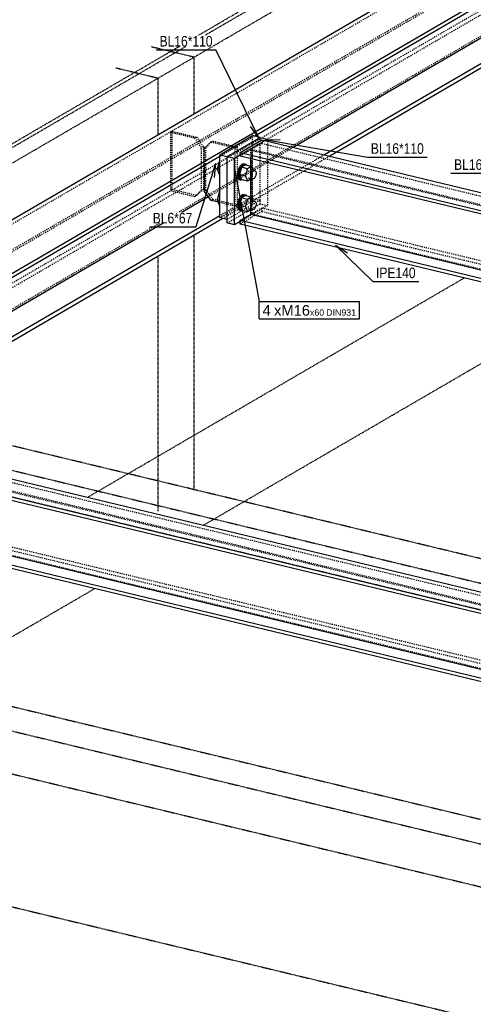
# Model space of a CAD drawing. Header units: millimetres. Extents: x 0 to 5940, y 0 to 4200.
# Tile 3 of 14: x 1158 to 1981, y 1413 to 3199. Entities that reach past the tile are written whole.
import ezdxf

# ---------------------------------------------------------------- set-up
doc = ezdxf.new("R2010")
doc.units = ezdxf.units.MM
doc.linetypes.add('DXK_LINE_DOT2', pattern=[3.9198, 1.9599, -1.9599])
doc.linetypes.add('DXK_LINE_DOT4', pattern=[0.9408, 0.4704, -0.4704])
doc.styles.add('Arial', font='ARIAL.TTF', dxfattribs={"height": 0.2})
doc.styles.add('Arial Narrow', font='ARIALN.TTF', dxfattribs={"height": 0.2})

# ---------------------------------------------------------------- blocks, each defined once
blk = doc.blocks.new('Part-3252056-1315 - 1291')
at = {"color": 5, "linetype": 'Continuous'}
for p, q in [((533.5, 2480.6), (2805.6, 3803.8)), ((651.3, 2452.2), (2923.4, 3775.5)), ((2263.7, 3383.4), (1584.4, 2987.7)), ((2242.9, 3310.3), (1654.1, 2967.3)), ((2263.7, 3275.8), (1710.6, 2953.7)), ((2269.3, 3271.2), (1720.2, 2951.4)), ((1520.9, 2950.8), (706.6, 2476.5)), ((1500.2, 2877.7), (859.1, 2504.4)), ((1520.9, 2843.2), (831, 2441.4)), ((1526.5, 2838.6), (840.6, 2439.1))]:
    blk.add_line(p, q, dxfattribs=at)
at = {"color": 8, "linetype": 'DXK_LINE_DOT2'}
for p, q in [((533.5, 2472.7), (2805.6, 3795.9)), ((590.1, 2459.1), (2862.2, 3782.3)), ((594.7, 2458), (2866.8, 3781.2)), ((2805.6, 3688.4), (552.8, 2376.4)), ((590.1, 2351.5), (2862.2, 3674.8)), ((650.7, 2425.5), (2560.3, 3537.6)), ((1584.4, 2987.7), (1520.9, 2950.8)), ((1654.1, 2967.3), (1500.2, 2877.7)), ((1710.6, 2953.7), (1520.9, 2843.2)), ((1720.2, 2951.4), (1526.5, 2838.6))]:
    blk.add_line(p, q, dxfattribs=at)
blk = doc.blocks.new('Part-3252056-1319 - 1291')
at = {"color": 5, "linetype": 'Continuous'}
for p, q in [((1557.8, 2958), (1597.3, 2981)), ((1597.3, 2981), (3490.5, 2524.8)), ((1557.8, 2951.6), (1557.8, 2958)), ((1557.8, 2958), (3451, 2501.8)), ((3448.9, 2496), (1557.8, 2951.6)), ((1576.3, 2947.2), (1576.3, 2845.4)), ((1557.8, 2834.6), (1576.3, 2845.4)), ((2119.6, 2714.4), (1576.3, 2845.4)), ((1557.8, 2828.2), (1557.8, 2834.6)), ((3328, 2408.1), (1557.8, 2834.6)), ((3320.3, 2403.5), (1557.8, 2828.2)), ((3098.6, 2478.5), (2139.1, 2709.7)), ((3490.5, 2524.8), (3451, 2501.8)), ((3490.5, 2524.8), (3490.5, 2520.2)), ((3451, 2501.8), (3451, 2497.2)), ((3346.5, 2418.8), (3118.1, 2473.8))]:
    blk.add_line(p, q, dxfattribs=at)
at = {"color": 8, "linetype": 'DXK_LINE_DOT2'}
for p, q in [((1597.3, 2974.6), (1578.8, 2963.8)), ((1597.3, 2981), (1597.3, 2974.6)), ((1597.3, 2974.6), (3490.5, 2518.4)), ((1576.3, 2962.4), (1557.8, 2951.6)), ((1576.3, 2962.4), (1576.3, 2947.2)), ((1576.3, 2962.4), (3469.5, 2506.2)), ((1578.8, 2963.8), (1578.8, 2846.8)), ((1578.8, 2963.8), (3472, 2507.7)), ((1578.8, 2846.8), (1597.3, 2857.6)), ((1597.3, 2857.6), (1597.3, 2851.2)), ((1597.3, 2857.6), (3490.5, 2401.4)), ((1597.3, 2851.2), (1557.8, 2828.2)), ((1578.8, 2846.8), (3472, 2390.7)), ((1597.3, 2851.2), (3490.5, 2395)), ((2139.1, 2709.7), (2119.6, 2714.4)), ((3472, 2507.7), (3490.5, 2518.4)), ((3490.5, 2520.2), (3490.5, 2518.4)), ((3451, 2495.4), (3469.5, 2506.2)), ((3469.5, 2506.2), (3469.5, 2389.2)), ((3472, 2390.7), (3472, 2507.7)), ((3451, 2495.4), (3448.9, 2496)), ((3451, 2497.2), (3451, 2495.4)), ((3118.1, 2473.8), (3098.6, 2478.5)), ((3469.5, 2389.2), (3346.5, 2418.8)), ((3451, 2372), (3320.3, 2403.5)), ((3451, 2378.4), (3328, 2408.1)), ((3490.5, 2395), (3451, 2372)), ((3490.5, 2401.4), (3472, 2390.7)), ((3490.5, 2395), (3490.5, 2401.4)), ((3469.5, 2389.2), (3451, 2378.4)), ((3451, 2372), (3451, 2378.4))]:
    blk.add_line(p, q, dxfattribs=at)
blk = doc.blocks.new('Part-3252056-1320 - 1291')
at = {"color": 5, "linetype": 'Continuous'}
for p, q in [((678.2, 2445.7), (717.7, 2468.7)), ((717.7, 2468.7), (2610.9, 2012.5)), ((678.2, 2439.3), (678.2, 2445.7)), ((678.2, 2445.7), (2571.4, 1989.5)), ((678.2, 2439.3), (2571.4, 1983.2)), ((696.7, 2434.9), (696.7, 2333.1)), ((678.2, 2322.3), (696.7, 2333.1)), ((678.2, 2315.9), (678.2, 2322.3)), ((678.2, 2322.3), (2571.4, 1866.1)), ((2571.4, 1881.4), (696.7, 2333.1)), ((678.2, 2315.9), (2571.4, 1859.7)), ((2610.9, 2012.5), (2571.4, 1989.5)), ((2610.9, 2012.5), (2610.9, 2007.9)), ((2571.4, 1989.5), (2571.4, 1983.2)), ((2571.4, 1866.1), (2571.4, 1859.7)), ((2577, 1863), (2571.4, 1859.7))]:
    blk.add_line(p, q, dxfattribs=at)
at = {"color": 8, "linetype": 'DXK_LINE_DOT2'}
for p, q in [((717.7, 2468.7), (717.7, 2462.3)), ((696.7, 2450.1), (678.2, 2439.3)), ((696.7, 2450.1), (696.7, 2434.9)), ((696.7, 2450.1), (2589.9, 1993.9)), ((717.7, 2462.3), (699.2, 2451.6)), ((699.2, 2451.6), (699.2, 2334.6)), ((699.2, 2451.6), (2592.4, 1995.4)), ((717.7, 2462.3), (2610.9, 2006.1)), ((699.2, 2334.6), (717.7, 2345.3)), ((717.7, 2345.3), (717.7, 2338.9)), ((717.7, 2345.3), (2610.9, 1889.1)), ((717.7, 2338.9), (678.2, 2315.9)), ((699.2, 2334.6), (2592.4, 1878.4)), ((717.7, 2338.9), (2610.9, 1882.7)), ((2592.4, 1995.4), (2610.9, 2006.1)), ((2610.9, 2007.9), (2610.9, 2006.1)), ((2571.4, 1983.2), (2589.9, 1993.9)), ((2589.9, 1993.9), (2589.9, 1876.9)), ((2592.4, 1878.4), (2592.4, 1995.4)), ((2589.9, 1876.9), (2571.4, 1881.4)), ((2571.4, 1866.1), (2589.9, 1876.9)), ((2610.9, 1882.7), (2577, 1863)), ((2610.9, 1889.1), (2592.4, 1878.4)), ((2610.9, 1882.7), (2610.9, 1889.1))]:
    blk.add_line(p, q, dxfattribs=at)
blk = doc.blocks.new('Part-3252056-1329 - 1291')
at = {"color": 5, "linetype": 'Continuous'}
for p, q in [((1520.9, 2954), (1580.4, 2988.7)), ((1534.4, 2950.8), (1593.9, 2985.4)), ((1593.9, 2985.4), (1580.4, 2988.7)), ((1520.9, 2840), (1520.9, 2954)), ((1520.9, 2954), (1534.4, 2950.8)), ((1534.4, 2836.7), (1534.4, 2950.8)), ((1534.4, 2836.7), (1520.9, 2840))]:
    blk.add_line(p, q, dxfattribs=at)
at = {"color": 8, "linetype": 'DXK_LINE_DOT2'}
for p, q in [((1580.4, 2874.6), (1580.4, 2988.7)), ((1593.9, 2871.4), (1593.9, 2985.4)), ((1520.9, 2840), (1580.4, 2874.6)), ((1593.9, 2871.4), (1534.4, 2836.7)), ((1580.4, 2874.6), (1593.9, 2871.4))]:
    blk.add_line(p, q, dxfattribs=at)
blk = doc.blocks.new('Part-3252056-1330 - 1291')
at = {"color": 5, "linetype": 'Continuous'}
for p, q in [((1534.4, 2950.8), (1593.9, 2985.4)), ((1593.9, 2985.4), (1607.3, 2982.2)), ((1607.3, 2982.2), (1603, 2979.6)), ((1607.3, 2982.2), (1607.3, 2978.6)), ((1534.4, 2830.2), (1534.4, 2950.8)), ((1534.4, 2950.8), (1547.8, 2947.5)), ((1557.8, 2953.4), (1547.8, 2947.5)), ((1547.8, 2827), (1547.8, 2947.5)), ((1547.8, 2827), (1534.4, 2830.2)), ((1557.8, 2832.8), (1547.8, 2827))]:
    blk.add_line(p, q, dxfattribs=at)
at = {"color": 8, "linetype": 'DXK_LINE_DOT2'}
for p, q in [((1603, 2979.6), (1557.8, 2953.4)), ((1607.3, 2978.6), (1607.3, 2861.7)), ((1534.4, 2830.2), (1593.9, 2864.9)), ((1607.3, 2861.7), (1557.8, 2832.8)), ((1593.9, 2864.9), (1593.9, 2871.4)), ((1593.9, 2864.9), (1607.3, 2861.7))]:
    blk.add_line(p, q, dxfattribs=at)
blk = doc.blocks.new('Bolt-3252056-1331 - 1291')
at = {"color": 7, "linetype": 'Continuous'}
for p, q in [((1519.8, 2941), (1516, 2927.7)), ((1520.9, 2941.7), (1519.8, 2941)), ((1519.8, 2941), (1520.9, 2940.7)), ((1557.3, 2932.6), (1554.3, 2925.8)), ((1560.1, 2931.3), (1556.4, 2918)), ((1556.8, 2925.2), (1559.8, 2932)), ((1561.3, 2936.9), (1557.3, 2932.6)), ((1559.8, 2932), (1563.9, 2936.3)), ((1567.6, 2935.7), (1560.1, 2931.3)), ((1571.1, 2928.7), (1560.1, 2931.3)), ((1565.4, 2937.4), (1561.3, 2936.9)), ((1563.9, 2936.3), (1567.9, 2936.8)), ((1565.4, 2937.4), (1567.9, 2936.8)), ((1567.6, 2935.7), (1578.6, 2933)), ((1567.9, 2936.8), (1569.2, 2935.3)), ((1578.6, 2933), (1571.1, 2928.7)), ((1581.4, 2926.4), (1578.6, 2933)), ((1520.9, 2926.5), (1516, 2927.7)), ((1516, 2927.7), (1519.8, 2918.8)), ((1519.8, 2918.8), (1520.9, 2918.5)), ((1554.3, 2925.8), (1553.2, 2918.2)), ((1553.2, 2918.2), (1554.3, 2911.9)), ((1554.3, 2911.9), (1557.3, 2908.6)), ((1555.8, 2917.6), (1556.8, 2925.2)), ((1556.8, 2911.3), (1555.8, 2917.6)), ((1567.3, 2915.4), (1556.4, 2918)), ((1556.4, 2918), (1560.1, 2909)), ((1559.8, 2907.9), (1556.8, 2911.3)), ((1567.3, 2915.4), (1571.1, 2928.7)), ((1567.3, 2915.4), (1571.1, 2906.4)), ((1572.6, 2912), (1580.2, 2910.2)), ((1577, 2927.4), (1584.5, 2925.6)), ((1578, 2915.4), (1578.6, 2919.4)), ((1578.6, 2912), (1578, 2915.4)), ((1578.6, 2919.4), (1580.2, 2923.1)), ((1580.2, 2910.2), (1578.6, 2912)), ((1580.2, 2923.1), (1582.4, 2925.3)), ((1582.4, 2925.3), (1584.5, 2925.6)), ((1584.5, 2912.7), (1582.4, 2910.5)), ((1584.5, 2925.6), (1586.1, 2923.8)), ((1586.1, 2916.4), (1584.5, 2912.7)), ((1586.1, 2923.8), (1586.7, 2920.4)), ((1586.7, 2920.4), (1586.1, 2916.4)), ((1557.3, 2908.6), (1559.8, 2907.9)), ((1563, 2908.3), (1559.8, 2907.9)), ((1560.1, 2909), (1571.1, 2906.4)), ((1571.1, 2906.4), (1578.4, 2910.7)), ((1582.4, 2910.5), (1580.2, 2910.2)), ((1519.8, 2885.4), (1516, 2872.1)), ((1520.9, 2886.1), (1519.8, 2885.4)), ((1519.8, 2885.4), (1520.9, 2885.1)), ((1557.3, 2877), (1554.3, 2870.2)), ((1560.1, 2875.7), (1556.4, 2862.4)), ((1556.8, 2869.6), (1559.8, 2876.4)), ((1561.3, 2881.2), (1557.3, 2877)), ((1559.8, 2876.4), (1563.9, 2880.6)), ((1567.6, 2880), (1560.1, 2875.7)), ((1571.1, 2873), (1560.1, 2875.7)), ((1565.4, 2881.7), (1561.3, 2881.2)), ((1563.9, 2880.6), (1567.9, 2881.1)), ((1565.4, 2881.7), (1567.9, 2881.1)), ((1567.6, 2880), (1578.6, 2877.4)), ((1567.9, 2881.1), (1569.2, 2879.6)), ((1578.6, 2877.4), (1571.1, 2873)), ((1581.4, 2870.7), (1578.6, 2877.4)), ((1520.9, 2870.9), (1516, 2872.1)), ((1516, 2872.1), (1519.8, 2863.1)), ((1519.8, 2863.1), (1520.9, 2862.9)), ((1554.3, 2870.2), (1553.2, 2862.6)), ((1553.2, 2862.6), (1554.3, 2856.3)), ((1555.8, 2862), (1556.8, 2869.6)), ((1556.8, 2855.7), (1555.8, 2862)), ((1567.3, 2859.7), (1556.4, 2862.4)), ((1556.4, 2862.4), (1560.1, 2853.4)), ((1567.3, 2859.7), (1571.1, 2873)), ((1567.3, 2859.7), (1571.1, 2850.8)), ((1577, 2871.8), (1584.5, 2870)), ((1578, 2859.7), (1578.6, 2863.8)), ((1578.6, 2856.4), (1578, 2859.7)), ((1578.6, 2863.8), (1580.2, 2867.4)), ((1580.2, 2867.4), (1582.4, 2869.7)), ((1582.4, 2869.7), (1584.5, 2870)), ((1584.5, 2870), (1586.1, 2868.2)), ((1586.1, 2860.7), (1584.5, 2857.1)), ((1586.1, 2868.2), (1586.7, 2864.8)), ((1586.7, 2864.8), (1586.1, 2860.7)), ((1554.3, 2856.3), (1557.3, 2852.9)), ((1559.8, 2852.3), (1556.8, 2855.7)), ((1557.3, 2852.9), (1559.8, 2852.3)), ((1563, 2852.7), (1559.8, 2852.3)), ((1560.1, 2853.4), (1571.1, 2850.8)), ((1571.1, 2850.8), (1578.4, 2855)), ((1572.6, 2856.4), (1580.2, 2854.6)), ((1580.2, 2854.6), (1578.6, 2856.4)), ((1582.4, 2854.9), (1580.2, 2854.6)), ((1584.5, 2857.1), (1582.4, 2854.9))]:
    blk.add_line(p, q, dxfattribs=at)
blk = doc.blocks.new('Part-3252056-1332 - 1291')
at = {"color": 8, "linetype": 'DXK_LINE_DOT2'}
for p, q in [((1505.1, 2976.8), (1492.5, 2966)), ((1492.5, 2966), (1495.7, 2967.8)), ((1492.5, 2966), (1492.5, 2934.2)), ((1495.7, 2967.8), (1508.3, 2978.7)), ((1495.7, 2890), (1495.7, 2967.8)), ((1505.1, 2976.8), (1508.3, 2978.7)), ((1549, 2966.2), (1505.1, 2976.8)), ((1508.3, 2978.7), (1552.3, 2968.1)), ((1549, 2966.2), (1552.3, 2968.1)), ((1549, 2860.5), (1549, 2966.2)), ((1552.3, 2968.1), (1552.3, 2862.4)), ((1492.5, 2888.1), (1495.7, 2890)), ((1508.3, 2873), (1495.7, 2890)), ((1505.1, 2871.1), (1508.3, 2873)), ((1552.3, 2862.4), (1508.3, 2873)), ((1549, 2860.5), (1520.9, 2867.3)), ((1549, 2860.5), (1552.3, 2862.4))]:
    blk.add_line(p, q, dxfattribs=at)
at = {"color": 5, "linetype": 'Continuous'}
for p, q in [((1492.5, 2934.2), (1492.5, 2888.1)), ((1505.1, 2871.1), (1492.5, 2888.1)), ((1520.9, 2867.3), (1505.1, 2871.1))]:
    blk.add_line(p, q, dxfattribs=at)
blk = doc.blocks.new('Part-3252056-1333 - 1291')
at = {"color": 8, "linetype": 'DXK_LINE_DOT2'}
for p, q in [((1434.5, 2996.5), (1431.3, 2994.6)), ((1431.3, 2994.6), (1431.3, 2888.9)), ((1475.2, 2984), (1431.3, 2994.6)), ((1434.5, 2890.8), (1434.5, 2996.5)), ((1434.5, 2996.5), (1478.5, 2985.9)), ((1478.5, 2985.9), (1475.2, 2984)), ((1487.9, 2967.1), (1475.2, 2984)), ((1478.5, 2985.9), (1491.1, 2969)), ((1491.1, 2969), (1487.9, 2967.1)), ((1487.9, 2889.2), (1487.9, 2967.1)), ((1491.1, 2969), (1491.1, 2891.1)), ((1434.5, 2890.8), (1431.3, 2888.9)), ((1431.3, 2888.9), (1475.2, 2878.3)), ((1478.5, 2880.2), (1434.5, 2890.8)), ((1475.2, 2878.3), (1487.9, 2889.2)), ((1478.5, 2880.2), (1475.2, 2878.3)), ((1491.1, 2891.1), (1478.5, 2880.2)), ((1491.1, 2891.1), (1487.9, 2889.2))]:
    blk.add_line(p, q, dxfattribs=at)
blk = doc.blocks.new('Part-3252056-4014 - 1291')
at = {"color": 4, "linetype": 'DXK_LINE_DOT4'}
for p, q in [((1281.3, 2332.9), (1963.8, 2730.4)), ((1491.5, 2282.3), (2174, 2679.7)), ((650.5, 1792.4), (1294.4, 2167.4))]:
    blk.add_line(p, q, dxfattribs=at)
blk = doc.blocks.new('Part-3252056-4016 - 1291')
at = {"color": 4, "linetype": 'DXK_LINE_DOT4'}
blk.add_line((240.7, 2412.6), (2642.7, 3811.4), dxfattribs=at)
blk = doc.blocks.new('Part-3252056-4019 - 1291')
at = {"color": 4, "linetype": 'DXK_LINE_DOT4'}
for p, q in [((1474.2, 3130.9), (1397.2, 3149.5)), ((1474.2, 3028.4), (1474.2, 3130.9)), ((1332.3, 3111.6), (1409.2, 3093.1)), ((1409.2, 2990.6), (1409.2, 3093.1)), ((1474.2, 2345.6), (1474.2, 2808.1)), ((1409.2, 2307.8), (1409.2, 2770.3))]:
    blk.add_line(p, q, dxfattribs=at)
blk = doc.blocks.new('Part-3252056-4020 - 1291')
at = {"color": 4, "linetype": 'DXK_LINE_DOT4'}
blk.add_line((366.9, 2521.2), (2768.8, 3920.1), dxfattribs=at)
blk = doc.blocks.new('Part-3252056-4026 - 1291')
at = {"color": 4, "linetype": 'DXK_LINE_DOT4'}
blk.add_line((487.3, 2111.6), (2804.4, 1553.3), dxfattribs=at)
at = {"color": 6, "linetype": 'DXK_LINE_DOT4'}
for p, q in [((127.2, 2076), (2824, 1426.2)), ((127.2, 1835), (2361.5, 1296.6))]:
    blk.add_line(p, q, dxfattribs=at)
blk = doc.blocks.new('Part-3252056-4027 - 1291')
at = {"color": 4, "linetype": 'DXK_LINE_DOT4'}
for p, q in [((487.3, 2584.4), (2759.4, 3907.7)), ((2804.4, 2026.1), (487.3, 2584.4)), ((487.3, 2491.7), (2804.4, 1933.4))]:
    blk.add_line(p, q, dxfattribs=at)
blk = doc.blocks.new('Part-3252056-4028 - 1291')
at = {"color": 4, "linetype": 'DXK_LINE_DOT4'}
for p, q in [((433.2, 2552.9), (2750.3, 1994.6)), ((433.2, 2080.1), (2750.3, 1521.8))]:
    blk.add_line(p, q, dxfattribs=at)
blk = doc.blocks.new('Mark-3252056-4054 - 1291')
at = {"color": 7, "linetype": 'Continuous'}
blk.add_line((1730.8, 2790), (1752.2, 2776.2), dxfattribs=at)
at = {"color": 0}
blk.add_wipeout([(1876.1, 2730.2), (1876.1, 2750.2), (1804.2, 2750.2), (1804.2, 2730.2)], dxfattribs=at)
blk.add_wipeout([(1876.1, 2730.2), (1876.1, 2750.2), (1804.2, 2750.2), (1804.2, 2730.2)], dxfattribs=at)
at = {"color": 7, "linetype": 'Continuous'}
for p, q in [((1730.8, 2790), (1798.2, 2724.2)), ((1798.2, 2724.2), (1882.1, 2724.2))]:
    blk.add_line(p, q, dxfattribs=at)
at = {"color": 7, "style": 'Arial Narrow'}
blk.add_text('IPE140', height=19.09, dxfattribs=at).set_placement((1804.2, 2730.2))
blk = doc.blocks.new('Mark-3252056-4517 - 1291')
at = {"color": 7, "linetype": 'Continuous'}
blk.add_line((2127.5, 2856.8), (2104.9, 2868.6), dxfattribs=at)
at = {"color": 0}
blk.add_wipeout([(2042.1, 2926.6), (2042.1, 2946.6), (1945.8, 2946.6), (1945.8, 2926.6)], dxfattribs=at)
blk.add_wipeout([(2042.1, 2926.6), (2042.1, 2946.6), (1945.8, 2946.6), (1945.8, 2926.6)], dxfattribs=at)
at = {"color": 7, "linetype": 'Continuous'}
for p in [(1939.8, 2920.6), (2127.5, 2856.8)]:
    blk.add_line(p, (2048.1, 2920.6), dxfattribs=at)
at = {"color": 7, "style": 'Arial Narrow'}
blk.add_text('BL16*110', height=19.09, dxfattribs=at).set_placement((1945.8, 2926.6))
blk = doc.blocks.new('Mark-3252056-4487 - 1291')
at = {"color": 7, "linetype": 'Continuous'}
blk.add_line((1513.2, 2937.9), (1510.5, 2912.5), dxfattribs=at)
at = {"color": 0}
blk.add_wipeout([(1471.2, 2829.5), (1471.2, 2849.5), (1399.3, 2849.5), (1399.3, 2829.5)], dxfattribs=at)
blk.add_wipeout([(1471.2, 2829.5), (1471.2, 2849.5), (1399.3, 2849.5), (1399.3, 2829.5)], dxfattribs=at)
at = {"color": 7, "linetype": 'Continuous'}
for p in [(1513.2, 2937.9), (1393.3, 2823.5)]:
    blk.add_line(p, (1477.2, 2823.5), dxfattribs=at)
at = {"color": 7, "style": 'Arial Narrow'}
blk.add_text('BL6*67', height=19.09, dxfattribs=at).set_placement((1399.3, 2829.5))
blk = doc.blocks.new('Mark-3252056-4481 - 1291')
at = {"color": 7, "linetype": 'Continuous'}
blk.add_line((1591.8, 2984.9), (1576.4, 3005.2), dxfattribs=at)
at = {"color": 0}
blk.add_wipeout([(1508, 3150.3), (1508, 3170.3), (1411.7, 3170.3), (1411.7, 3150.3)], dxfattribs=at)
blk.add_wipeout([(1508, 3150.3), (1508, 3170.3), (1411.7, 3170.3), (1411.7, 3150.3)], dxfattribs=at)
at = {"color": 7, "linetype": 'Continuous'}
for p in [(1405.7, 3144.3), (1591.8, 2984.9)]:
    blk.add_line(p, (1514, 3144.3), dxfattribs=at)
at = {"color": 7, "style": 'Arial Narrow'}
blk.add_text('BL16*110', height=19.09, dxfattribs=at).set_placement((1411.7, 3150.3))
blk = doc.blocks.new('Mark-3252056-4484 - 1291')
at = {"color": 7, "linetype": 'Continuous'}
blk.add_line((1605, 2981), (1630.5, 2981.7), dxfattribs=at)
at = {"color": 0}
blk.add_wipeout([(1891, 2955.7), (1891, 2975.7), (1794.8, 2975.7), (1794.8, 2955.7)], dxfattribs=at)
blk.add_wipeout([(1891, 2955.7), (1891, 2975.7), (1794.8, 2975.7), (1794.8, 2955.7)], dxfattribs=at)
at = {"color": 7, "linetype": 'Continuous'}
for p, q in [((1605, 2981), (1788.8, 2949.7)), ((1788.8, 2949.7), (1897, 2949.7))]:
    blk.add_line(p, q, dxfattribs=at)
at = {"color": 7, "style": 'Arial Narrow'}
blk.add_text('BL16*110', height=19.09, dxfattribs=at).set_placement((1794.8, 2955.7))
blk = doc.blocks.new('Mark-3252056-4658 - 1291')
at = {"linetype": 'Continuous'}
blk.add_hatch(color=7, dxfattribs=at).paths.add_polyline_path([(1547.6, 2900.7), (1547.9, 2926.2), (1557.4, 2902.6)])
at = {"color": 0}
blk.add_wipeout([(1613.2, 2662.1), (1613.2, 2682.1), (1598.4, 2682.1), (1598.4, 2662.1)], dxfattribs=at)
blk.add_wipeout([(1613.2, 2662.1), (1613.2, 2682.1), (1598.4, 2682.1), (1598.4, 2662.1)], dxfattribs=at)
at = {"color": 7, "linetype": 'Continuous'}
for p in [(1547.9, 2926.2), (1592.4, 2656.1)]:
    blk.add_line(p, (1592.4, 2688.1), dxfattribs=at)
at = {"color": 0}
blk.add_wipeout([(1654.8, 2662.1), (1654.8, 2682.1), (1619.2, 2682.1), (1619.2, 2662.1)], dxfattribs=at)
blk.add_wipeout([(1654.8, 2662.1), (1654.8, 2682.1), (1619.2, 2682.1), (1619.2, 2662.1)], dxfattribs=at)
at = {"color": 96, "style": 'Arial'}
blk.add_text('4', height=19.1, dxfattribs=at).set_placement((1598.4, 2662.1))
at = {"color": 0}
blk.add_wipeout([(1684.4, 2662.1), (1684.4, 2682.1), (1654.8, 2682.1), (1654.8, 2662.1)], dxfattribs=at)
blk.add_wipeout([(1684.4, 2662.1), (1684.4, 2682.1), (1654.8, 2682.1), (1654.8, 2662.1)], dxfattribs=at)
at = {"color": 7, "linetype": 'Continuous'}
blk.add_line((1592.4, 2688.1), (1774.1, 2688.1), dxfattribs=at)
at = {"color": 96, "style": 'Arial'}
blk.add_text('xM', height=19.1, dxfattribs=at).set_placement((1619.2, 2662.1))
at = {"color": 0}
blk.add_wipeout([(1692.4, 2662.1), (1692.4, 2674.1), (1684.4, 2674.1), (1684.4, 2662.1)], dxfattribs=at)
blk.add_wipeout([(1692.4, 2662.1), (1692.4, 2674.1), (1684.4, 2674.1), (1684.4, 2662.1)], dxfattribs=at)
at = {"color": 96, "style": 'Arial'}
blk.add_text('16', height=19.1, dxfattribs=at).set_placement((1654.8, 2662.1))
at = {"color": 0}
blk.add_wipeout([(1710.2, 2662.1), (1710.2, 2674.1), (1692.4, 2674.1), (1692.4, 2662.1)], dxfattribs=at)
blk.add_wipeout([(1710.2, 2662.1), (1710.2, 2674.1), (1692.4, 2674.1), (1692.4, 2662.1)], dxfattribs=at)
at = {"color": 96, "style": 'Arial'}
blk.add_text('x', height=11.5, dxfattribs=at).set_placement((1684.4, 2662.1))
at = {"color": 0}
blk.add_wipeout([(1741.4, 2662.1), (1741.4, 2674.1), (1713.8, 2674.1), (1713.8, 2662.1)], dxfattribs=at)
blk.add_wipeout([(1741.4, 2662.1), (1741.4, 2674.1), (1713.8, 2674.1), (1713.8, 2662.1)], dxfattribs=at)
at = {"color": 96, "style": 'Arial'}
blk.add_text('60', height=11.46, dxfattribs=at).set_placement((1692.4, 2662.1))
at = {"color": 0}
blk.add_wipeout([(1768.1, 2662.1), (1768.1, 2674.1), (1741.4, 2674.1), (1741.4, 2662.1)], dxfattribs=at)
blk.add_wipeout([(1768.1, 2662.1), (1768.1, 2674.1), (1741.4, 2674.1), (1741.4, 2662.1)], dxfattribs=at)
at = {"color": 7, "linetype": 'Continuous'}
for p, q in [((1774.1, 2656.1), (1774.1, 2688.1)), ((1592.4, 2656.1), (1774.1, 2656.1))]:
    blk.add_line(p, q, dxfattribs=at)
at = {"color": 96, "style": 'Arial'}
for s, p in [('DIN', (1713.8, 2662.1)), ('931', (1741.4, 2662.1))]:
    blk.add_text(s, height=11.46, dxfattribs=at).set_placement(p)

msp = doc.modelspace()

# ---------------------------------------------------------------- block references
for name in ['Part-3252056-4020 - 1291', 'Part-3252056-4027 - 1291', 'Part-3252056-4016 - 1291', 'Part-3252056-1315 - 1291', 'Part-3252056-4026 - 1291', 'Part-3252056-4019 - 1291', 'Part-3252056-4014 - 1291', 'Part-3252056-1333 - 1291', 'Part-3252056-1329 - 1291', 'Part-3252056-1330 - 1291', 'Part-3252056-1332 - 1291', 'Part-3252056-1319 - 1291', 'Bolt-3252056-1331 - 1291', 'Part-3252056-4028 - 1291', 'Part-3252056-1320 - 1291']:
    msp.add_blockref(name, (0, 0))

# ---------------------------------------------------------------- next in the draw order: block references
for name in ['Mark-3252056-4481 - 1291', 'Mark-3252056-4484 - 1291', 'Mark-3252056-4517 - 1291', 'Mark-3252056-4487 - 1291', 'Mark-3252056-4054 - 1291']:
    msp.add_blockref(name, (0, 0))

# ---------------------------------------------------------------- next in the draw order: block references
msp.add_blockref('Mark-3252056-4658 - 1291', (0, 0))

doc.saveas('drawing.dxf')
